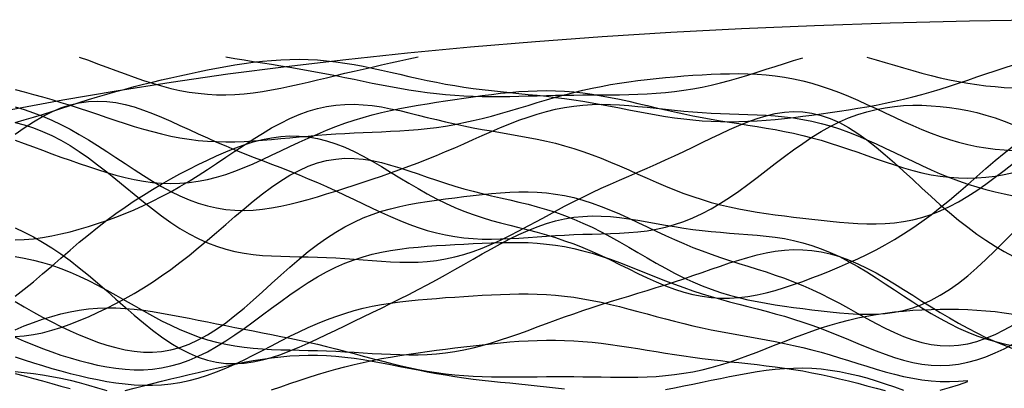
# Model space of a CAD drawing. Extents: x -15.9 to 15.9, y -4.2 to 4.2.
# Tile 7 of 14: x -10.1 to -2.1, y 1.2 to 4.2. Entities that reach past the tile are written whole.
import ezdxf

# ---------------------------------------------------------------- set-up
doc = ezdxf.new("R2010")
doc.units = 0

msp = doc.modelspace()

# ---------------------------------------------------------------- linework, layer by layer
at = {"layer": 'CNC'}
for points in [[(-1.65885, 4.19059), (-2.33943, 4.17883), (-2.98389, 4.16238), (-3.60147, 4.14126), (-4.19718, 4.11549), (-4.77402, 4.08508), (-5.33394, 4.05008), (-5.87822, 4.01051), (-6.40774, 3.9664), (-6.92309, 3.9178), (-7.42467, 3.86475), (-7.91273, 3.8073), (-8.38742, 3.7455), (-8.84882, 3.6794), (-9.29692, 3.60908), (-9.73169, 3.53458), (-10.15305, 3.45597)], [(-10.12208, 3.35239), (-10.04737, 3.37332), (-9.97267, 3.39566), (-9.89797, 3.41902), (-9.82327, 3.44302), (-9.74857, 3.46733), (-9.67387, 3.49162), (-9.59916, 3.51563), (-9.52446, 3.53915), (-9.44976, 3.56202), (-9.37506, 3.58413), (-9.30036, 3.60542), (-9.22566, 3.62589), (-9.15095, 3.64556), (-9.07625, 3.66448), (-9.00155, 3.68271), (-8.92685, 3.70034), (-8.85215, 3.71742), (-8.77745, 3.734), (-8.70274, 3.7501), (-8.62804, 3.7657), (-8.55334, 3.78077), (-8.47864, 3.7952), (-8.40394, 3.80888), (-8.32924, 3.82163), (-8.25453, 3.83328), (-8.17983, 3.84361), (-8.10513, 3.85241), (-8.03043, 3.85946), (-7.95573, 3.86458), (-7.88103, 3.86758), (-7.80632, 3.86834), (-7.73162, 3.86678), (-7.65692, 3.86286), (-7.58222, 3.85662), (-7.50752, 3.84815), (-7.43282, 3.83761), (-7.35811, 3.82521), (-7.28341, 3.81121), (-7.20871, 3.79592), (-7.13401, 3.77966), (-7.05931, 3.76279), (-6.98461, 3.74566), (-6.9099, 3.72859), (-6.8352, 3.71191), (-6.7605, 3.69589), (-6.6858, 3.68074), (-6.6111, 3.66663), (-6.5364, 3.65365), (-6.46169, 3.64185), (-6.38699, 3.63117), (-6.31229, 3.62154), (-6.23759, 3.61279), (-6.16289, 3.60474), (-6.08819, 3.59715), (-6.01348, 3.58978), (-5.93878, 3.58238), (-5.86408, 3.57469), (-5.78938, 3.56651), (-5.71468, 3.55765), (-5.63998, 3.54795), (-5.56527, 3.53736), (-5.49057, 3.52582), (-5.41587, 3.51339), (-5.34117, 3.50015), (-5.26647, 3.48628), (-5.19177, 3.47195), (-5.11706, 3.45743), (-5.04236, 3.44299), (-4.96766, 3.42892), (-4.89296, 3.41551), (-4.81826, 3.40305), (-4.74356, 3.39179), (-4.66885, 3.38198), (-4.59415, 3.37378), (-4.51945, 3.36735), (-4.44475, 3.36275), (-4.37005, 3.36003), (-4.29535, 3.35915), (-4.22064, 3.36004), (-4.14594, 3.36259), (-4.07124, 3.36664), (-3.99654, 3.37203), (-3.92184, 3.37859), (-3.84714, 3.38613), (-3.77243, 3.39449), (-3.69773, 3.40353), (-3.62303, 3.41314), (-3.54833, 3.42324), (-3.47363, 3.43381), (-3.39893, 3.44486), (-3.32422, 3.45643), (-3.24952, 3.46861), (-3.17482, 3.48151), (-3.10012, 3.49527), (-3.02542, 3.51002), (-2.95072, 3.52589), (-2.87601, 3.54299), (-2.80131, 3.56141), (-2.72661, 3.58119), (-2.65191, 3.60233), (-2.57721, 3.62475), (-2.50251, 3.64833), (-2.4278, 3.67289), (-2.3531, 3.69816), (-2.2784, 3.72385), (-2.2037, 3.74959), (-2.129, 3.775), (-2.0543, 3.79966), (-1.97959, 3.82313)], [(-9.59916, 3.88651), (-9.52446, 3.85971), (-9.44976, 3.83219), (-9.37506, 3.80426), (-9.30036, 3.7763), (-9.22566, 3.74871), (-9.15095, 3.72192), (-9.07625, 3.69636), (-9.00155, 3.67247), (-8.92685, 3.65065), (-8.85215, 3.63127), (-8.77745, 3.61464), (-8.70274, 3.60102), (-8.62804, 3.59059), (-8.55334, 3.58346), (-8.47864, 3.57964), (-8.40394, 3.5791), (-8.32924, 3.58168), (-8.25453, 3.58721), (-8.17983, 3.59542), (-8.10513, 3.60601), (-8.03043, 3.61864), (-7.95573, 3.63297), (-7.88103, 3.64863), (-7.80632, 3.66528), (-7.73162, 3.68261), (-7.65692, 3.70033), (-7.58222, 3.71819), (-7.50752, 3.73602), (-7.43282, 3.75368), (-7.35811, 3.77109), (-7.28341, 3.78821), (-7.20871, 3.80507), (-7.13401, 3.8217), (-7.05931, 3.83819), (-6.98461, 3.85463), (-6.9099, 3.87111), (-6.8352, 3.88771)], [(-8.40394, 3.88854), (-8.32924, 3.8758), (-8.25453, 3.86337), (-8.17983, 3.8512), (-8.10513, 3.83918), (-8.03043, 3.82718), (-7.95573, 3.81509), (-7.88103, 3.80278), (-7.80632, 3.79013), (-7.73162, 3.77707), (-7.65692, 3.76353), (-7.58222, 3.7495), (-7.50752, 3.73502), (-7.43282, 3.72015), (-7.35811, 3.70501), (-7.28341, 3.68976), (-7.20871, 3.67458), (-7.13401, 3.65967), (-7.05931, 3.64527), (-6.98461, 3.63159), (-6.9099, 3.61885), (-6.8352, 3.60724), (-6.7605, 3.59691), (-6.6858, 3.58799), (-6.6111, 3.58055), (-6.5364, 3.57463), (-6.46169, 3.57018), (-6.38699, 3.56713), (-6.31229, 3.56537), (-6.23759, 3.56472), (-6.16289, 3.56499), (-6.08819, 3.56598), (-6.01348, 3.56745), (-5.93878, 3.56921), (-5.86408, 3.57105), (-5.78938, 3.5728), (-5.71468, 3.57433), (-5.63998, 3.57557), (-5.56527, 3.57648), (-5.49057, 3.57709), (-5.41587, 3.57749), (-5.34117, 3.57781), (-5.26647, 3.57825), (-5.19177, 3.57902), (-5.11706, 3.58037), (-5.04236, 3.58258), (-4.96766, 3.5859), (-4.89296, 3.59061), (-4.81826, 3.59693), (-4.74356, 3.60506), (-4.66885, 3.61513), (-4.59415, 3.62725), (-4.51945, 3.64142), (-4.44475, 3.6576), (-4.37005, 3.67568), (-4.29535, 3.69548), (-4.22064, 3.71677), (-4.14594, 3.73925), (-4.07124, 3.7626), (-3.99654, 3.78646), (-3.92184, 3.81047), (-3.84714, 3.83424), (-3.77243, 3.85743), (-3.69773, 3.87971)], [(-3.17482, 3.88486), (-3.10012, 3.86359), (-3.02542, 3.84176), (-2.95072, 3.81971), (-2.87601, 3.79778), (-2.80131, 3.77633), (-2.72661, 3.75568), (-2.65191, 3.73614), (-2.57721, 3.71795), (-2.50251, 3.70132), (-2.4278, 3.68641), (-2.3531, 3.67331), (-2.2784, 3.66208), (-2.2037, 3.65269), (-2.129, 3.6451), (-2.0543, 3.63921), (-1.97959, 3.63492)], [(-10.12208, 3.62062), (-10.04737, 3.60162), (-9.97267, 3.58179), (-9.89797, 3.56108), (-9.82327, 3.53946), (-9.74857, 3.51694), (-9.67387, 3.49357), (-9.59916, 3.46946), (-9.52446, 3.44477), (-9.44976, 3.41972), (-9.37506, 3.39455), (-9.30036, 3.36958), (-9.22566, 3.34514), (-9.15095, 3.32156), (-9.07625, 3.29921), (-9.00155, 3.27842), (-8.92685, 3.25952), (-8.85215, 3.24277), (-8.77745, 3.22839), (-8.70274, 3.21655), (-8.62804, 3.20733), (-8.55334, 3.20074), (-8.47864, 3.19672), (-8.40394, 3.19512), (-8.32924, 3.19574), (-8.25453, 3.19831), (-8.17983, 3.20251), (-8.10513, 3.20802), (-8.03043, 3.21446), (-7.95573, 3.22148), (-7.88103, 3.22874), (-7.80632, 3.23594), (-7.73162, 3.24282), (-7.65692, 3.24919), (-7.58222, 3.25492), (-7.50752, 3.25994), (-7.43282, 3.26428), (-7.35811, 3.26804), (-7.28341, 3.27136), (-7.20871, 3.27445), (-7.13401, 3.27758), (-7.05931, 3.28102), (-6.98461, 3.28508), (-6.9099, 3.29006), (-6.8352, 3.29622), (-6.7605, 3.30382), (-6.6858, 3.31305), (-6.6111, 3.32405), (-6.5364, 3.33689), (-6.46169, 3.35158), (-6.38699, 3.36804), (-6.31229, 3.38615), (-6.23759, 3.4057), (-6.16289, 3.42644), (-6.08819, 3.44807), (-6.01348, 3.47029), (-5.93878, 3.49275), (-5.86408, 3.51513), (-5.78938, 3.5371), (-5.71468, 3.55838), (-5.63998, 3.57872), (-5.56527, 3.59792), (-5.49057, 3.61583), (-5.41587, 3.63237), (-5.34117, 3.64751), (-5.26647, 3.66124), (-5.19177, 3.67365), (-5.11706, 3.68481), (-5.04236, 3.69485), (-4.96766, 3.7039), (-4.89296, 3.71207), (-4.81826, 3.71947), (-4.74356, 3.72618), (-4.66885, 3.73224), (-4.59415, 3.73764), (-4.51945, 3.74232), (-4.44475, 3.74619), (-4.37005, 3.74908), (-4.29535, 3.75078), (-4.22064, 3.75106), (-4.14594, 3.74967), (-4.07124, 3.74631), (-3.99654, 3.74073), (-3.92184, 3.73268), (-3.84714, 3.72193), (-3.77243, 3.70833), (-3.69773, 3.69176), (-3.62303, 3.67221), (-3.54833, 3.64971), (-3.47363, 3.6244), (-3.39893, 3.5965), (-3.32422, 3.56631), (-3.24952, 3.5342), (-3.17482, 3.5006), (-3.10012, 3.46602), (-3.02542, 3.43095), (-2.95072, 3.39594), (-2.87601, 3.36153), (-2.80131, 3.32823), (-2.72661, 3.29652), (-2.65191, 3.26682), (-2.57721, 3.2395), (-2.50251, 3.21485), (-2.4278, 3.19308), (-2.3531, 3.17431), (-2.2784, 3.1586), (-2.2037, 3.1459), (-2.129, 3.13612), (-2.0543, 3.12909), (-1.97959, 3.12463)], [(-10.12208, 3.20966), (-10.04737, 3.1816), (-9.97267, 3.15379), (-9.89797, 3.1262), (-9.82327, 3.09883), (-9.74857, 3.07172), (-9.67387, 3.04499), (-9.59916, 3.01878), (-9.52446, 2.99333), (-9.44976, 2.9689), (-9.37506, 2.94584), (-9.30036, 2.92451), (-9.22566, 2.90533), (-9.15095, 2.88871), (-9.07625, 2.87506), (-9.00155, 2.86479), (-8.92685, 2.85824), (-8.85215, 2.8557), (-8.77745, 2.85739), (-8.70274, 2.86343), (-8.62804, 2.87385), (-8.55334, 2.88858), (-8.47864, 2.90743), (-8.40394, 2.93012), (-8.32924, 2.95627), (-8.25453, 2.98542), (-8.17983, 3.01705), (-8.10513, 3.05059), (-8.03043, 3.08544), (-7.95573, 3.12098), (-7.88103, 3.15664), (-7.80632, 3.19185), (-7.73162, 3.22613), (-7.65692, 3.25904), (-7.58222, 3.29023), (-7.50752, 3.31946), (-7.43282, 3.34656), (-7.35811, 3.37146), (-7.28341, 3.39419), (-7.20871, 3.41482), (-7.13401, 3.43354), (-7.05931, 3.45054), (-6.98461, 3.46606), (-6.9099, 3.48037), (-6.8352, 3.4937), (-6.7605, 3.50629), (-6.6858, 3.51832), (-6.6111, 3.52993), (-6.5364, 3.5412), (-6.46169, 3.55216), (-6.38699, 3.56275), (-6.31229, 3.57286), (-6.23759, 3.58234), (-6.16289, 3.59098), (-6.08819, 3.59853), (-6.01348, 3.60476), (-5.93878, 3.60941), (-5.86408, 3.61224), (-5.78938, 3.61305), (-5.71468, 3.6117), (-5.63998, 3.60807), (-5.56527, 3.60216), (-5.49057, 3.59399), (-5.41587, 3.58368), (-5.34117, 3.57142), (-5.26647, 3.55744), (-5.19177, 3.54205), (-5.11706, 3.52556), (-5.04236, 3.50835), (-4.96766, 3.49075), (-4.89296, 3.47311), (-4.81826, 3.45574), (-4.74356, 3.43891), (-4.66885, 3.42281), (-4.59415, 3.40757), (-4.51945, 3.39325), (-4.44475, 3.37982), (-4.37005, 3.36718), (-4.29535, 3.35515), (-4.22064, 3.34351), (-4.14594, 3.33195), (-4.07124, 3.32019), (-3.99654, 3.30787), (-3.92184, 3.2947), (-3.84714, 3.28037), (-3.77243, 3.26464), (-3.69773, 3.24732), (-3.62303, 3.22831), (-3.54833, 3.20758), (-3.47363, 3.18521), (-3.39893, 3.16135), (-3.32422, 3.13627), (-3.24952, 3.11031), (-3.17482, 3.08387), (-3.10012, 3.05743), (-3.02542, 3.03149), (-2.95072, 3.0066), (-2.87601, 2.98326), (-2.80131, 2.962), (-2.72661, 2.94329), (-2.65191, 2.92752), (-2.57721, 2.91504), (-2.50251, 2.90609), (-2.4278, 2.90083), (-2.3531, 2.89933), (-2.2784, 2.90156), (-2.2037, 2.90741), (-2.129, 2.91666), (-2.0543, 2.92908), (-1.97959, 2.94435)], [(-10.12208, 3.25716), (-10.04737, 3.31039), (-9.97267, 3.35924), (-9.89797, 3.40292), (-9.82327, 3.44073), (-9.74857, 3.47213), (-9.67387, 3.4967), (-9.59916, 3.51421), (-9.52446, 3.52459), (-9.44976, 3.52797), (-9.37506, 3.52463), (-9.30036, 3.515), (-9.22566, 3.49966), (-9.15095, 3.47929), (-9.07625, 3.45465), (-9.00155, 3.42653), (-8.92685, 3.39575), (-8.85215, 3.36309), (-8.77745, 3.32928), (-8.70274, 3.29498), (-8.62804, 3.26073), (-8.55334, 3.22696), (-8.47864, 3.19397), (-8.40394, 3.16192), (-8.32924, 3.13085), (-8.25453, 3.1007), (-8.17983, 3.07129), (-8.10513, 3.04237), (-8.03043, 3.01366), (-7.95573, 2.98484), (-7.88103, 2.95561), (-7.80632, 2.92568), (-7.73162, 2.89484), (-7.65692, 2.86296), (-7.58222, 2.82999), (-7.50752, 2.79599), (-7.43282, 2.76113), (-7.35811, 2.72568), (-7.28341, 2.68999), (-7.20871, 2.65449), (-7.13401, 2.61969), (-7.05931, 2.58609), (-6.98461, 2.55423), (-6.9099, 2.52461), (-6.8352, 2.49768), (-6.7605, 2.47382), (-6.6858, 2.45333), (-6.6111, 2.43637), (-6.5364, 2.423), (-6.46169, 2.41318), (-6.38699, 2.4067), (-6.31229, 2.40328), (-6.23759, 2.40254), (-6.16289, 2.40402), (-6.08819, 2.40721), (-6.01348, 2.4116), (-5.93878, 2.41669), (-5.86408, 2.42199), (-5.78938, 2.42712), (-5.71468, 2.43177), (-5.63998, 2.43575), (-5.56527, 2.43899), (-5.49057, 2.44156), (-5.41587, 2.44365), (-5.34117, 2.4456), (-5.26647, 2.44784), (-5.19177, 2.45091), (-5.11706, 2.45539), (-5.04236, 2.46191), (-4.96766, 2.47112), (-4.89296, 2.48361), (-4.81826, 2.49993), (-4.74356, 2.52053), (-4.66885, 2.54574), (-4.59415, 2.57576), (-4.51945, 2.61062), (-4.44475, 2.6502), (-4.37005, 2.69422), (-4.29535, 2.74223), (-4.22064, 2.79367), (-4.14594, 2.84783), (-4.07124, 2.90391), (-3.99654, 2.96105), (-3.92184, 3.01838), (-3.84714, 3.07498), (-3.77243, 3.13002), (-3.69773, 3.18269), (-3.62303, 3.23228), (-3.54833, 3.27821), (-3.47363, 3.31999), (-3.39893, 3.3573), (-3.32422, 3.38991), (-3.24952, 3.41777), (-3.17482, 3.44091), (-3.10012, 3.45948), (-3.02542, 3.47369), (-2.95072, 3.48383), (-2.87601, 3.4902), (-2.80131, 3.49311), (-2.72661, 3.49285), (-2.65191, 3.48965), (-2.57721, 3.4837), (-2.50251, 3.4751), (-2.4278, 3.46387), (-2.3531, 3.44998), (-2.2784, 3.43327), (-2.2037, 3.41357), (-2.129, 3.39063), (-2.0543, 3.36421), (-1.97959, 3.33402)], [(-10.12208, 2.3976), (-10.04737, 2.39981), (-9.97267, 2.406), (-9.89797, 2.41575), (-9.82327, 2.42864), (-9.74857, 2.44427), (-9.67387, 2.4623), (-9.59916, 2.48248), (-9.52446, 2.5046), (-9.44976, 2.52853), (-9.37506, 2.55422), (-9.30036, 2.5817), (-9.22566, 2.61102), (-9.15095, 2.64229), (-9.07625, 2.67563), (-9.00155, 2.71115), (-8.92685, 2.74893), (-8.85215, 2.78902), (-8.77745, 2.83137), (-8.70274, 2.87587), (-8.62804, 2.92232), (-8.55334, 2.97039), (-8.47864, 3.01969), (-8.40394, 3.0697), (-8.32924, 3.11984), (-8.25453, 3.16946), (-8.17983, 3.21786), (-8.10513, 3.26432), (-8.03043, 3.30812), (-7.95573, 3.3486), (-7.88103, 3.38513), (-7.80632, 3.41719), (-7.73162, 3.44434), (-7.65692, 3.46631), (-7.58222, 3.48293), (-7.50752, 3.4942), (-7.43282, 3.50023), (-7.35811, 3.50132), (-7.28341, 3.49784), (-7.20871, 3.49031), (-7.13401, 3.4793), (-7.05931, 3.46546), (-6.98461, 3.44946), (-6.9099, 3.43196), (-6.8352, 3.4136), (-6.7605, 3.39494), (-6.6858, 3.37649), (-6.6111, 3.35863), (-6.5364, 3.34164), (-6.46169, 3.32568), (-6.38699, 3.31077), (-6.31229, 3.29682), (-6.23759, 3.28364), (-6.16289, 3.27095), (-6.08819, 3.25838), (-6.01348, 3.24553), (-5.93878, 3.23199), (-5.86408, 3.21735), (-5.78938, 3.20122), (-5.71468, 3.18328), (-5.63998, 3.16329), (-5.56527, 3.1411), (-5.49057, 3.11666), (-5.41587, 3.09003), (-5.34117, 3.06137), (-5.26647, 3.03096), (-5.19177, 2.99915), (-5.11706, 2.96635), (-5.04236, 2.93303), (-4.96766, 2.8997), (-4.89296, 2.86684), (-4.81826, 2.83493), (-4.74356, 2.80439), (-4.66885, 2.7756), (-4.59415, 2.74882), (-4.51945, 2.72426), (-4.44475, 2.702), (-4.37005, 2.68204), (-4.29535, 2.66429), (-4.22064, 2.64857), (-4.14594, 2.63466), (-4.07124, 2.62227), (-3.99654, 2.61111), (-3.92184, 2.60088), (-3.84714, 2.59132), (-3.77243, 2.5822), (-3.69773, 2.57339), (-3.62303, 2.56481), (-3.54833, 2.55651), (-3.47363, 2.54861), (-3.39893, 2.54138), (-3.32422, 2.53513), (-3.24952, 2.53029), (-3.17482, 2.52735), (-3.10012, 2.52685), (-3.02542, 2.52933), (-2.95072, 2.53533), (-2.87601, 2.54536), (-2.80131, 2.55986), (-2.72661, 2.57917), (-2.65191, 2.60354), (-2.57721, 2.63306), (-2.50251, 2.6677), (-2.4278, 2.70727), (-2.3531, 2.75142), (-2.2784, 2.7997), (-2.2037, 2.85147), (-2.129, 2.90605), (-2.0543, 2.96262), (-1.97959, 3.02033)], [(-10.12208, 3.48023), (-10.04737, 3.45776), (-9.97267, 3.43222), (-9.89797, 3.40343), (-9.82327, 3.37133), (-9.74857, 3.3359), (-9.67387, 3.29728), (-9.59916, 3.25566), (-9.52446, 3.21138), (-9.44976, 3.16488), (-9.37506, 3.11669), (-9.30036, 3.06745), (-9.22566, 3.01783), (-9.15095, 2.9686), (-9.07625, 2.92051), (-9.00155, 2.87431), (-8.92685, 2.83076), (-8.85215, 2.79052), (-8.77745, 2.75419), (-8.70274, 2.72228), (-8.62804, 2.69518), (-8.55334, 2.67316), (-8.47864, 2.65635), (-8.40394, 2.64475), (-8.32924, 2.63826), (-8.25453, 2.63663), (-8.17983, 2.63954), (-8.10513, 2.64658), (-8.03043, 2.65728), (-7.95573, 2.67115), (-7.88103, 2.68767), (-7.80632, 2.70635), (-7.73162, 2.72673), (-7.65692, 2.74839), (-7.58222, 2.77099), (-7.50752, 2.79426), (-7.43282, 2.81801), (-7.35811, 2.84213), (-7.28341, 2.86659), (-7.20871, 2.89141), (-7.13401, 2.91669), (-7.05931, 2.94252), (-6.98461, 2.96905), (-6.9099, 2.99639), (-6.8352, 3.02467), (-6.7605, 3.05395), (-6.6858, 3.08424), (-6.6111, 3.11549), (-6.5364, 3.14757), (-6.46169, 3.18029), (-6.38699, 3.21338), (-6.31229, 3.24648), (-6.23759, 3.27922), (-6.16289, 3.31114), (-6.08819, 3.34179), (-6.01348, 3.37072), (-5.93878, 3.39747), (-5.86408, 3.42165), (-5.78938, 3.44291), (-5.71468, 3.46099), (-5.63998, 3.4757), (-5.56527, 3.48698), (-5.49057, 3.49486), (-5.41587, 3.49946), (-5.34117, 3.50101), (-5.26647, 3.49985), (-5.19177, 3.49635), (-5.11706, 3.49097), (-5.04236, 3.48419), (-4.96766, 3.47649), (-4.89296, 3.46835), (-4.81826, 3.4602), (-4.74356, 3.45243), (-4.66885, 3.44533), (-4.59415, 3.4391), (-4.51945, 3.43385), (-4.44475, 3.42957), (-4.37005, 3.42615), (-4.29535, 3.42338), (-4.22064, 3.42095), (-4.14594, 3.41849), (-4.07124, 3.41557), (-3.99654, 3.41174), (-3.92184, 3.40651), (-3.84714, 3.39945), (-3.77243, 3.39014), (-3.69773, 3.37824), (-3.62303, 3.36347), (-3.54833, 3.34568), (-3.47363, 3.32479), (-3.39893, 3.30086), (-3.32422, 3.27403), (-3.24952, 3.24457), (-3.17482, 3.21283), (-3.10012, 3.17923), (-3.02542, 3.14428), (-2.95072, 3.10848), (-2.87601, 3.07239), (-2.80131, 3.03654), (-2.72661, 3.00144), (-2.65191, 2.96755), (-2.57721, 2.93527), (-2.50251, 2.90492), (-2.4278, 2.87674), (-2.3531, 2.85089), (-2.2784, 2.82744), (-2.2037, 2.80638), (-2.129, 2.78764), (-2.0543, 2.7711), (-1.97959, 2.7566)], [(-10.12208, 3.35417), (-10.04737, 3.33424), (-9.97267, 3.30978), (-9.89797, 3.28059), (-9.82327, 3.24655), (-9.74857, 3.20768), (-9.67387, 3.16412), (-9.59916, 3.11613), (-9.52446, 3.06415), (-9.44976, 3.00872), (-9.37506, 2.95052), (-9.30036, 2.89036), (-9.22566, 2.8291), (-9.15095, 2.76768), (-9.07625, 2.70704), (-9.00155, 2.64812), (-8.92685, 2.5918), (-8.85215, 2.53888), (-8.77745, 2.49006), (-8.70274, 2.44586), (-8.62804, 2.40669), (-8.55334, 2.37276), (-8.47864, 2.34409), (-8.40394, 2.32057), (-8.32924, 2.30189), (-8.25453, 2.28761), (-8.17983, 2.27718), (-8.10513, 2.26996), (-8.03043, 2.26526), (-7.95573, 2.26237), (-7.88103, 2.2606), (-7.80632, 2.25934), (-7.73162, 2.25802), (-7.65692, 2.25622), (-7.58222, 2.25364), (-7.50752, 2.25012), (-7.43282, 2.24567), (-7.35811, 2.24041), (-7.28341, 2.23463), (-7.20871, 2.22872), (-7.13401, 2.22316), (-7.05931, 2.21852), (-6.98461, 2.21539), (-6.9099, 2.21434), (-6.8352, 2.21594), (-6.7605, 2.22068), (-6.6858, 2.22898), (-6.6111, 2.24113), (-6.5364, 2.25729), (-6.46169, 2.2775), (-6.38699, 2.30167), (-6.31229, 2.32956), (-6.23759, 2.36082), (-6.16289, 2.395), (-6.08819, 2.43159), (-6.01348, 2.47001), (-5.93878, 2.50967), (-5.86408, 2.55001), (-5.78938, 2.59047), (-5.71468, 2.63061), (-5.63998, 2.67003), (-5.56527, 2.70846), (-5.49057, 2.74573), (-5.41587, 2.78178), (-5.34117, 2.81667), (-5.26647, 2.85056), (-5.19177, 2.88367), (-5.11706, 2.91629), (-5.04236, 2.94872), (-4.96766, 2.98129), (-4.89296, 3.01427), (-4.81826, 3.04788), (-4.74356, 3.08224), (-4.66885, 3.11739), (-4.59415, 3.1532), (-4.51945, 3.18945), (-4.44475, 3.22574), (-4.37005, 3.26157), (-4.29535, 3.2963), (-4.22064, 3.32918), (-4.14594, 3.35942), (-4.07124, 3.38615), (-3.99654, 3.40852), (-3.92184, 3.42568), (-3.84714, 3.43688), (-3.77243, 3.44143), (-3.69773, 3.4388), (-3.62303, 3.42861), (-3.54833, 3.41066), (-3.47363, 3.38493), (-3.39893, 3.3516), (-3.32422, 3.31104), (-3.24952, 3.2638), (-3.17482, 3.21058), (-3.10012, 3.15223), (-3.02542, 3.08969), (-2.95072, 3.02397), (-2.87601, 2.9561), (-2.80131, 2.88711), (-2.72661, 2.818), (-2.65191, 2.74967), (-2.57721, 2.68295), (-2.50251, 2.61852), (-2.4278, 2.55693), (-2.3531, 2.49861), (-2.2784, 2.4438), (-2.2037, 2.39266), (-2.129, 2.34519), (-2.0543, 2.30132), (-1.97959, 2.26087)], [(-10.12208, 1.93691), (-10.04737, 1.99442), (-9.97267, 2.05533), (-9.89797, 2.11859), (-9.82327, 2.18322), (-9.74857, 2.24829), (-9.67387, 2.31297), (-9.59916, 2.37657), (-9.52446, 2.43852), (-9.44976, 2.4984), (-9.37506, 2.55594), (-9.30036, 2.61099), (-9.22566, 2.66354), (-9.15095, 2.71367), (-9.07625, 2.76151), (-9.00155, 2.80727), (-8.92685, 2.85115), (-8.85215, 2.89335), (-8.77745, 2.934), (-8.70274, 2.97319), (-8.62804, 3.01092), (-8.55334, 3.04708), (-8.47864, 3.08148), (-8.40394, 3.11381), (-8.32924, 3.14368), (-8.25453, 3.17064), (-8.17983, 3.19418), (-8.10513, 3.21377), (-8.03043, 3.22888), (-7.95573, 3.23902), (-7.88103, 3.24377), (-7.80632, 3.24283), (-7.73162, 3.23598), (-7.65692, 3.22317), (-7.58222, 3.20449), (-7.50752, 3.1802), (-7.43282, 3.15071), (-7.35811, 3.11658), (-7.28341, 3.07848), (-7.20871, 3.03721), (-7.13401, 2.99363), (-7.05931, 2.94863), (-6.98461, 2.90312), (-6.9099, 2.85797), (-6.8352, 2.81396), (-6.7605, 2.77181), (-6.6858, 2.73206), (-6.6111, 2.69512), (-6.5364, 2.66125), (-6.46169, 2.63051), (-6.38699, 2.60281), (-6.31229, 2.57787), (-6.23759, 2.55532), (-6.16289, 2.53462), (-6.08819, 2.51518), (-6.01348, 2.49635), (-5.93878, 2.47746), (-5.86408, 2.45789), (-5.78938, 2.43706), (-5.71468, 2.41448), (-5.63998, 2.3898), (-5.56527, 2.36279), (-5.49057, 2.3334), (-5.41587, 2.30173), (-5.34117, 2.26803), (-5.26647, 2.23272), (-5.19177, 2.19634), (-5.11706, 2.15952), (-5.04236, 2.12299), (-4.96766, 2.08753), (-4.89296, 2.05388), (-4.81826, 2.02282), (-4.74356, 1.99502), (-4.66885, 1.97108), (-4.59415, 1.95149), (-4.51945, 1.9366), (-4.44475, 1.92662), (-4.37005, 1.92164), (-4.29535, 1.92157), (-4.22064, 1.92622), (-4.14594, 1.93529), (-4.07124, 1.94838), (-3.99654, 1.96503), (-3.92184, 1.98478), (-3.84714, 2.00713), (-3.77243, 2.03166), (-3.69773, 2.05795), (-3.62303, 2.08572), (-3.54833, 2.11474), (-3.47363, 2.14491), (-3.39893, 2.17622), (-3.32422, 2.20878), (-3.24952, 2.24278), (-3.17482, 2.27849), (-3.10012, 2.31621), (-3.02542, 2.35628), (-2.95072, 2.39902), (-2.87601, 2.44469), (-2.80131, 2.49349), (-2.72661, 2.54552), (-2.65191, 2.60074), (-2.57721, 2.65897), (-2.50251, 2.71988), (-2.4278, 2.78295), (-2.3531, 2.84755), (-2.2784, 2.91287), (-2.2037, 2.97799), (-2.129, 3.0419), (-2.0543, 3.10354), (-1.97959, 3.1618)], [(-10.12208, 1.60756), (-10.04737, 1.61337), (-9.97267, 1.62441), (-9.89797, 1.64009), (-9.82327, 1.65984), (-9.74857, 1.68312), (-9.67387, 1.70947), (-9.59916, 1.73851), (-9.52446, 1.76995), (-9.44976, 1.80361), (-9.37506, 1.83941), (-9.30036, 1.87735), (-9.22566, 1.91749), (-9.15095, 1.95996), (-9.07625, 2.0049), (-9.00155, 2.05245), (-8.92685, 2.10271), (-8.85215, 2.15573), (-8.77745, 2.21146), (-8.70274, 2.26975), (-8.62804, 2.33034), (-8.55334, 2.39281), (-8.47864, 2.45666), (-8.40394, 2.52122), (-8.32924, 2.58574), (-8.25453, 2.64939), (-8.17983, 2.71127), (-8.10513, 2.77045), (-8.03043, 2.82603), (-7.95573, 2.87714), (-7.88103, 2.923), (-7.80632, 2.96292), (-7.73162, 2.99639), (-7.65692, 3.02304), (-7.58222, 3.04267), (-7.50752, 3.05531), (-7.43282, 3.06113), (-7.35811, 3.0605), (-7.28341, 3.05397), (-7.20871, 3.04219), (-7.13401, 3.02595), (-7.05931, 3.00608), (-6.98461, 2.98348), (-6.9099, 2.95902), (-6.8352, 2.93353), (-6.7605, 2.90777), (-6.6858, 2.88237), (-6.6111, 2.85787), (-6.5364, 2.8346), (-6.46169, 2.81277), (-6.38699, 2.79242), (-6.31229, 2.77342), (-6.23759, 2.75551), (-6.16289, 2.73831), (-6.08819, 2.72135), (-6.01348, 2.70411), (-5.93878, 2.68601), (-5.86408, 2.66652), (-5.78938, 2.64514), (-5.71468, 2.62143), (-5.63998, 2.59509), (-5.56527, 2.56589), (-5.49057, 2.53379), (-5.41587, 2.49885), (-5.34117, 2.4613), (-5.26647, 2.42147), (-5.19177, 2.37983), (-5.11706, 2.33693), (-5.04236, 2.2934), (-4.96766, 2.24987), (-4.89296, 2.20701), (-4.81826, 2.16544), (-4.74356, 2.12572), (-4.66885, 2.08833), (-4.59415, 2.05365), (-4.51945, 2.02194), (-4.44475, 1.99333), (-4.37005, 1.96781), (-4.29535, 1.94529), (-4.22064, 1.92552), (-4.14594, 1.90823), (-4.07124, 1.89304), (-3.99654, 1.87958), (-3.92184, 1.86745), (-3.84714, 1.85632), (-3.77243, 1.84588), (-3.69773, 1.83596), (-3.62303, 1.82646), (-3.54833, 1.81742), (-3.47363, 1.80901), (-3.39893, 1.80154), (-3.32422, 1.79545), (-3.24952, 1.79125), (-3.17482, 1.78959), (-3.10012, 1.79113), (-3.02542, 1.79658), (-2.95072, 1.80662), (-2.87601, 1.8219), (-2.80131, 1.84297), (-2.72661, 1.87027), (-2.65191, 1.90407), (-2.57721, 1.9445), (-2.50251, 1.99148), (-2.4278, 2.04475), (-2.3531, 2.10385), (-2.2784, 2.16814), (-2.2037, 2.23681), (-2.129, 2.30891), (-2.0543, 2.38339), (-1.97959, 2.45912)], [(-10.12208, 1.89517), (-10.04737, 1.85061), (-9.97267, 1.80801), (-9.89797, 1.76729), (-9.82327, 1.72837), (-9.74857, 1.69126), (-9.67387, 1.65605), (-9.59916, 1.6229), (-9.52446, 1.59211), (-9.44976, 1.56403), (-9.37506, 1.53912), (-9.30036, 1.51791), (-9.22566, 1.50096), (-9.15095, 1.48888), (-9.07625, 1.48225), (-9.00155, 1.4816), (-8.92685, 1.48741), (-8.85215, 1.50004), (-8.77745, 1.51973), (-8.70274, 1.54656), (-8.62804, 1.58044), (-8.55334, 1.62113), (-8.47864, 1.66817), (-8.40394, 1.72096), (-8.32924, 1.77873), (-8.25453, 1.8406), (-8.17983, 1.90557), (-8.10513, 1.97256), (-8.03043, 2.04047), (-7.95573, 2.10821), (-7.88103, 2.17474), (-7.80632, 2.23906), (-7.73162, 2.30034), (-7.65692, 2.35784), (-7.58222, 2.41101), (-7.50752, 2.45945), (-7.43282, 2.50297), (-7.35811, 2.54152), (-7.28341, 2.57523), (-7.20871, 2.60438), (-7.13401, 2.62935), (-7.05931, 2.65063), (-6.98461, 2.66876), (-6.9099, 2.6843), (-6.8352, 2.6978), (-6.7605, 2.70976), (-6.6858, 2.72063), (-6.6111, 2.73073), (-6.5364, 2.74031), (-6.46169, 2.74947), (-6.38699, 2.75819), (-6.31229, 2.76634), (-6.23759, 2.77368), (-6.16289, 2.77987), (-6.08819, 2.78453), (-6.01348, 2.78722), (-5.93878, 2.78751), (-5.86408, 2.78498), (-5.78938, 2.77926), (-5.71468, 2.77007), (-5.63998, 2.75722), (-5.56527, 2.74063), (-5.49057, 2.72035), (-5.41587, 2.69656), (-5.34117, 2.66956), (-5.26647, 2.63973), (-5.19177, 2.60759), (-5.11706, 2.57369), (-5.04236, 2.53863), (-4.96766, 2.50304), (-4.89296, 2.46749), (-4.81826, 2.43253), (-4.74356, 2.39862), (-4.66885, 2.36612), (-4.59415, 2.33528), (-4.51945, 2.30619), (-4.44475, 2.27883), (-4.37005, 2.25305), (-4.29535, 2.22856), (-4.22064, 2.20499), (-4.14594, 2.18187), (-4.07124, 2.15868), (-3.99654, 2.13491), (-3.92184, 2.11003), (-3.84714, 2.08359), (-3.77243, 2.05519), (-3.69773, 2.02458), (-3.62303, 1.99162), (-3.54833, 1.95631), (-3.47363, 1.91884), (-3.39893, 1.87956), (-3.32422, 1.83895), (-3.24952, 1.79765), (-3.17482, 1.75643), (-3.10012, 1.71615), (-3.02542, 1.67771), (-2.95072, 1.64205), (-2.87601, 1.61011), (-2.80131, 1.58276), (-2.72661, 1.56079), (-2.65191, 1.54486), (-2.57721, 1.53552), (-2.50251, 1.53312), (-2.4278, 1.53785), (-2.3531, 1.54973), (-2.2784, 1.56859), (-2.2037, 1.5941), (-2.129, 1.62579), (-2.0543, 1.66304), (-1.97959, 1.70518)], [(-10.12208, 2.49464), (-10.04737, 2.4599), (-9.97267, 2.42136), (-9.89797, 2.37885), (-9.82327, 2.33229), (-9.74857, 2.28173), (-9.67387, 2.22734), (-9.59916, 2.16944), (-9.52446, 2.10849), (-9.44976, 2.04511), (-9.37506, 1.98002), (-9.30036, 1.91409), (-9.22566, 1.84824), (-9.15095, 1.78348), (-9.07625, 1.72083), (-9.00155, 1.6613), (-8.92685, 1.60585), (-8.85215, 1.55539), (-8.77745, 1.51067), (-8.70274, 1.47236), (-8.62804, 1.44092), (-8.55334, 1.41667), (-8.47864, 1.39975), (-8.40394, 1.3901), (-8.32924, 1.38751), (-8.25453, 1.3916), (-8.17983, 1.40187), (-8.10513, 1.4177), (-8.03043, 1.43842), (-7.95573, 1.46328), (-7.88103, 1.49153), (-7.80632, 1.52247), (-7.73162, 1.55541), (-7.65692, 1.58975), (-7.58222, 1.625), (-7.50752, 1.66075), (-7.43282, 1.69673), (-7.35811, 1.73277), (-7.28341, 1.7688), (-7.20871, 1.80486), (-7.13401, 1.84105), (-7.05931, 1.87754), (-6.98461, 1.91451), (-6.9099, 1.95215), (-6.8352, 1.99062), (-6.7605, 2.03004), (-6.6858, 2.07044), (-6.6111, 2.11179), (-6.5364, 2.15394), (-6.46169, 2.19666), (-6.38699, 2.23959), (-6.31229, 2.28232), (-6.23759, 2.32434), (-6.16289, 2.36508), (-6.08819, 2.40396), (-6.01348, 2.44038), (-5.93878, 2.47377), (-5.86408, 2.5036), (-5.78938, 2.52944), (-5.71468, 2.55095), (-5.63998, 2.5679), (-5.56527, 2.58022), (-5.49057, 2.58795), (-5.41587, 2.59129), (-5.34117, 2.59056), (-5.26647, 2.5862), (-5.19177, 2.57876), (-5.11706, 2.56883), (-5.04236, 2.55708), (-4.96766, 2.54415), (-4.89296, 2.5307), (-4.81826, 2.5173), (-4.74356, 2.50446), (-4.66885, 2.49257), (-4.59415, 2.48191), (-4.51945, 2.4726), (-4.44475, 2.46463), (-4.37005, 2.45784), (-4.29535, 2.45192), (-4.22064, 2.44647), (-4.14594, 2.44096), (-4.07124, 2.43481), (-3.99654, 2.42741), (-3.92184, 2.4181), (-3.84714, 2.40629), (-3.77243, 2.39143), (-3.69773, 2.37306), (-3.62303, 2.35083), (-3.54833, 2.32453), (-3.47363, 2.29409), (-3.39893, 2.2596), (-3.32422, 2.22128), (-3.24952, 2.17953), (-3.17482, 2.13484), (-3.10012, 2.08783), (-3.02542, 2.03918), (-2.95072, 1.98966), (-2.87601, 1.94001), (-2.80131, 1.891), (-2.72661, 1.84335), (-2.65191, 1.79769), (-2.57721, 1.7546), (-2.50251, 1.71452), (-2.4278, 1.6778), (-2.3531, 1.64465), (-2.2784, 1.61518), (-2.2037, 1.58937), (-2.129, 1.56712), (-2.0543, 1.54827), (-1.97959, 1.53257)], [(-10.12208, 1.6046), (-10.04737, 1.57136), (-9.97267, 1.54018), (-9.89797, 1.51093), (-9.82327, 1.48356), (-9.74857, 1.45801), (-9.67387, 1.43432), (-9.59916, 1.41259), (-9.52446, 1.39299), (-9.44976, 1.37579), (-9.37506, 1.36129), (-9.30036, 1.34987), (-9.22566, 1.34194), (-9.15095, 1.33793), (-9.07625, 1.33827), (-9.00155, 1.34334), (-8.92685, 1.35347), (-8.85215, 1.36891), (-8.77745, 1.38981), (-8.70274, 1.4162), (-8.62804, 1.44797), (-8.55334, 1.48487), (-8.47864, 1.52653), (-8.40394, 1.57242), (-8.32924, 1.62191), (-8.25453, 1.67426), (-8.17983, 1.72865), (-8.10513, 1.78422), (-8.03043, 1.84006), (-7.95573, 1.89531), (-7.88103, 1.94911), (-7.80632, 2.00069), (-7.73162, 2.04938), (-7.65692, 2.09462), (-7.58222, 2.13597), (-7.50752, 2.17316), (-7.43282, 2.20604), (-7.35811, 2.23463), (-7.28341, 2.25905), (-7.20871, 2.27956), (-7.13401, 2.29653), (-7.05931, 2.31037), (-6.98461, 2.32156), (-6.9099, 2.33059), (-6.8352, 2.33793), (-6.7605, 2.34403), (-6.6858, 2.34927), (-6.6111, 2.35395), (-6.5364, 2.35828), (-6.46169, 2.36236), (-6.38699, 2.36621), (-6.31229, 2.36973), (-6.23759, 2.37272), (-6.16289, 2.37494), (-6.08819, 2.37607), (-6.01348, 2.37575), (-5.93878, 2.37363), (-5.86408, 2.36938), (-5.78938, 2.36269), (-5.71468, 2.35332), (-5.63998, 2.3411), (-5.56527, 2.32598), (-5.49057, 2.30797), (-5.41587, 2.2872), (-5.34117, 2.26391), (-5.26647, 2.23841), (-5.19177, 2.21109), (-5.11706, 2.1824), (-5.04236, 2.15283), (-4.96766, 2.12285), (-4.89296, 2.09296), (-4.81826, 2.06357), (-4.74356, 2.03508), (-4.66885, 2.00777), (-4.59415, 1.98184), (-4.51945, 1.95739), (-4.44475, 1.93441), (-4.37005, 1.91278), (-4.29535, 1.89229), (-4.22064, 1.87264), (-4.14594, 1.85347), (-4.07124, 1.83439), (-3.99654, 1.81499), (-3.92184, 1.79487), (-3.84714, 1.77367), (-3.77243, 1.7511), (-3.69773, 1.72696), (-3.62303, 1.70116), (-3.54833, 1.67372), (-3.47363, 1.64481), (-3.39893, 1.6147), (-3.32422, 1.5838), (-3.24952, 1.55264), (-3.17482, 1.52184), (-3.10012, 1.49209), (-3.02542, 1.46412), (-2.95072, 1.43868), (-2.87601, 1.41651), (-2.80131, 1.3983), (-2.72661, 1.38466), (-2.65191, 1.37613), (-2.57721, 1.37309), (-2.50251, 1.37581), (-2.4278, 1.38441), (-2.3531, 1.39885), (-2.2784, 1.41897), (-2.2037, 1.44444), (-2.129, 1.47485), (-2.0543, 1.50966), (-1.97959, 1.54826)], [(-10.12208, 2.26105), (-10.04737, 2.24828), (-9.97267, 2.23229), (-9.89797, 2.21291), (-9.82327, 2.19008), (-9.74857, 2.1638), (-9.67387, 2.13416), (-9.59916, 2.10135), (-9.52446, 2.06565), (-9.44976, 2.02746), (-9.37506, 1.98725), (-9.30036, 1.94558), (-9.22566, 1.90304), (-9.15095, 1.86031), (-9.07625, 1.81802), (-9.00155, 1.77685), (-8.92685, 1.73742), (-8.85215, 1.70028), (-8.77745, 1.66591), (-8.70274, 1.63472), (-8.62804, 1.60696), (-8.55334, 1.5828), (-8.47864, 1.56227), (-8.40394, 1.54529), (-8.32924, 1.53164), (-8.25453, 1.52105), (-8.17983, 1.51312), (-8.10513, 1.50743), (-8.03043, 1.50348), (-7.95573, 1.50081), (-7.88103, 1.49893), (-7.80632, 1.4974), (-7.73162, 1.49586), (-7.65692, 1.494), (-7.58222, 1.49162), (-7.50752, 1.48861), (-7.43282, 1.48496), (-7.35811, 1.48078), (-7.28341, 1.47624), (-7.20871, 1.47163), (-7.13401, 1.46728), (-7.05931, 1.46358), (-6.98461, 1.46093), (-6.9099, 1.45973), (-6.8352, 1.46038), (-6.7605, 1.46321), (-6.6858, 1.46851), (-6.6111, 1.47648), (-6.5364, 1.48723), (-6.46169, 1.5008), (-6.38699, 1.51712), (-6.31229, 1.53601), (-6.23759, 1.55724), (-6.16289, 1.58051), (-6.08819, 1.60545), (-6.01348, 1.63167), (-5.93878, 1.65876), (-5.86408, 1.68634), (-5.78938, 1.71403), (-5.71468, 1.74151), (-5.63998, 1.76853), (-5.56527, 1.7949), (-5.49057, 1.8205), (-5.41587, 1.84531), (-5.34117, 1.86936), (-5.26647, 1.89278), (-5.19177, 1.91572), (-5.11706, 1.93839), (-5.04236, 1.96101), (-4.96766, 1.98381), (-4.89296, 2.00697), (-4.81826, 2.03065), (-4.74356, 2.05495), (-4.66885, 2.07987), (-4.59415, 2.10536), (-4.51945, 2.13122), (-4.44475, 2.15721), (-4.37005, 2.18295), (-4.29535, 2.20801), (-4.22064, 2.23186), (-4.14594, 2.25394), (-4.07124, 2.27364), (-3.99654, 2.29036), (-3.92184, 2.30351), (-3.84714, 2.31255), (-3.77243, 2.317), (-3.69773, 2.31647), (-3.62303, 2.31068), (-3.54833, 2.2995), (-3.47363, 2.28288), (-3.39893, 2.26096), (-3.32422, 2.23396), (-3.24952, 2.20226), (-3.17482, 2.16635), (-3.10012, 2.12679), (-3.02542, 2.08422), (-2.95072, 2.03935), (-2.87601, 1.99288), (-2.80131, 1.94551), (-2.72661, 1.89794), (-2.65191, 1.8508), (-2.57721, 1.80463), (-2.50251, 1.75993), (-2.4278, 1.71708), (-2.3531, 1.67635), (-2.2784, 1.63795), (-2.2037, 1.60196), (-2.129, 1.5684), (-2.0543, 1.53722), (-1.97959, 1.50833)], [(-10.12208, 1.4438), (-10.04737, 1.41853), (-9.97267, 1.39441), (-9.89797, 1.37139), (-9.82327, 1.34942), (-9.74857, 1.32851), (-9.67387, 1.30871), (-9.59916, 1.2901), (-9.52446, 1.27285), (-9.44976, 1.25717), (-9.37506, 1.2433), (-9.30036, 1.23155), (-9.22566, 1.22224), (-9.15095, 1.21571), (-9.07625, 1.21228), (-9.00155, 1.21226), (-8.92685, 1.21592), (-8.85215, 1.22346), (-8.77745, 1.23501), (-8.70274, 1.25062), (-8.62804, 1.27024), (-8.55334, 1.29372), (-8.47864, 1.3208), (-8.40394, 1.35113), (-8.32924, 1.38429), (-8.25453, 1.41975), (-8.17983, 1.45695), (-8.10513, 1.49528), (-8.03043, 1.53411), (-7.95573, 1.57281), (-7.88103, 1.61078), (-7.80632, 1.64748), (-7.73162, 1.6824), (-7.65692, 1.71515), (-7.58222, 1.7454), (-7.50752, 1.77293), (-7.43282, 1.79763), (-7.35811, 1.81947), (-7.28341, 1.83854), (-7.20871, 1.85499), (-7.13401, 1.86905), (-7.05931, 1.88099), (-6.98461, 1.89112), (-6.9099, 1.89977), (-6.8352, 1.90725), (-6.7605, 1.91386), (-6.6858, 1.91984), (-6.6111, 1.92539), (-6.5364, 1.93064), (-6.46169, 1.93566), (-6.38699, 1.94043), (-6.31229, 1.94489), (-6.23759, 1.94889), (-6.16289, 1.95225), (-6.08819, 1.95474), (-6.01348, 1.95611), (-5.93878, 1.95613), (-5.86408, 1.95454), (-5.78938, 1.95114), (-5.71468, 1.94577), (-5.63998, 1.93832), (-5.56527, 1.92875), (-5.49057, 1.91707), (-5.41587, 1.9034), (-5.34117, 1.88789), (-5.26647, 1.87078), (-5.19177, 1.85236), (-5.11706, 1.83293), (-5.04236, 1.81285), (-4.96766, 1.79246), (-4.89296, 1.7721), (-4.81826, 1.75208), (-4.74356, 1.73266), (-4.66885, 1.71405), (-4.59415, 1.69638), (-4.51945, 1.67972), (-4.44475, 1.66406), (-4.37005, 1.64929), (-4.29535, 1.63527), (-4.22064, 1.62178), (-4.14594, 1.60855), (-4.07124, 1.59529), (-3.99654, 1.58171), (-3.92184, 1.5675), (-3.84714, 1.55242), (-3.77243, 1.53623), (-3.69773, 1.51879), (-3.62303, 1.50003), (-3.54833, 1.47994), (-3.47363, 1.45864), (-3.39893, 1.43631), (-3.32422, 1.41325), (-3.24952, 1.38982), (-3.17482, 1.36645), (-3.10012, 1.34363), (-3.02542, 1.32188), (-2.95072, 1.30174), (-2.87601, 1.28373), (-2.80131, 1.26836), (-2.72661, 1.25607), (-2.65191, 1.24725), (-2.57721, 1.24219), (-2.50251, 1.24111), (-2.4278, 1.24411), (-2.3531, 1.25119)], [(-10.12208, 1.6641), (-10.04737, 1.69475), (-9.97267, 1.72344), (-9.89797, 1.74972), (-9.82327, 1.77319), (-9.74857, 1.79353), (-9.67387, 1.81049), (-9.59916, 1.8239), (-9.52446, 1.8337), (-9.44976, 1.83989), (-9.37506, 1.84259), (-9.30036, 1.84199), (-9.22566, 1.83835), (-9.15095, 1.83199), (-9.07625, 1.82325), (-9.00155, 1.81254), (-8.92685, 1.80024), (-8.85215, 1.78674), (-8.77745, 1.7724), (-8.70274, 1.75753), (-8.62804, 1.74242), (-8.55334, 1.72726), (-8.47864, 1.71221), (-8.40394, 1.69736), (-8.32924, 1.68271), (-8.25453, 1.66825), (-8.17983, 1.65389), (-8.10513, 1.63951), (-8.03043, 1.62498), (-7.95573, 1.61013), (-7.88103, 1.59484), (-7.80632, 1.57897), (-7.73162, 1.56243), (-7.65692, 1.54517), (-7.58222, 1.52719), (-7.50752, 1.50854), (-7.43282, 1.48932), (-7.35811, 1.46969), (-7.28341, 1.44986), (-7.20871, 1.43007), (-7.13401, 1.41058), (-7.05931, 1.39168), (-6.98461, 1.37366), (-6.9099, 1.35678), (-6.8352, 1.34129), (-6.7605, 1.32739), (-6.6858, 1.31524), (-6.6111, 1.30492), (-6.5364, 1.29646), (-6.46169, 1.28984), (-6.38699, 1.28495), (-6.31229, 1.28163), (-6.23759, 1.27968), (-6.16289, 1.27886), (-6.08819, 1.27889), (-6.01348, 1.2795), (-5.93878, 1.28042), (-5.86408, 1.28139), (-5.78938, 1.28221), (-5.71468, 1.2827), (-5.63998, 1.28277), (-5.56527, 1.28238), (-5.49057, 1.28156), (-5.41587, 1.28043), (-5.34117, 1.27914), (-5.26647, 1.27793), (-5.19177, 1.2771), (-5.11706, 1.27695), (-5.04236, 1.27783), (-4.96766, 1.28009), (-4.89296, 1.28405), (-4.81826, 1.29002), (-4.74356, 1.29826), (-4.66885, 1.30896), (-4.59415, 1.32224), (-4.51945, 1.33816), (-4.44475, 1.35667), (-4.37005, 1.37765), (-4.29535, 1.40091), (-4.22064, 1.42617), (-4.14594, 1.45308), (-4.07124, 1.48127), (-3.99654, 1.51031), (-3.92184, 1.53975), (-3.84714, 1.56915), (-3.77243, 1.59808), (-3.69773, 1.62614), (-3.62303, 1.65296), (-3.54833, 1.67825), (-3.47363, 1.70176), (-3.39893, 1.7233), (-3.32422, 1.74276), (-3.24952, 1.7601), (-3.17482, 1.77532), (-3.10012, 1.78847), (-3.02542, 1.79964), (-2.95072, 1.80895), (-2.87601, 1.81654), (-2.80131, 1.82251), (-2.72661, 1.82699), (-2.65191, 1.83006), (-2.57721, 1.83178), (-2.50251, 1.83215), (-2.4278, 1.83115), (-2.3531, 1.82871), (-2.2784, 1.82471), (-2.2037, 1.81901), (-2.129, 1.81145), (-2.0543, 1.80184), (-1.97959, 1.79003)], [(-8.03043, 1.17485), (-7.95573, 1.19985), (-7.88103, 1.22509), (-7.80632, 1.25018), (-7.73162, 1.27476), (-7.65692, 1.29851), (-7.58222, 1.32118), (-7.50752, 1.34257), (-7.43282, 1.36257), (-7.35811, 1.38112), (-7.28341, 1.39821), (-7.20871, 1.41391), (-7.13401, 1.42832), (-7.05931, 1.44158), (-6.98461, 1.45385), (-6.9099, 1.46531), (-6.8352, 1.47613), (-6.7605, 1.48645), (-6.6858, 1.49639), (-6.6111, 1.50606), (-6.5364, 1.51549), (-6.46169, 1.5247), (-6.38699, 1.53362), (-6.31229, 1.54219), (-6.23759, 1.55027), (-6.16289, 1.5577), (-6.08819, 1.56431), (-6.01348, 1.56992), (-5.93878, 1.57433), (-5.86408, 1.57738), (-5.78938, 1.57892), (-5.71468, 1.57883), (-5.63998, 1.57705), (-5.56527, 1.57355), (-5.49057, 1.56838), (-5.41587, 1.56162), (-5.34117, 1.55339), (-5.26647, 1.54389), (-5.19177, 1.53333), (-5.11706, 1.52196), (-5.04236, 1.51003), (-4.96766, 1.4978), (-4.89296, 1.48553), (-4.81826, 1.47344), (-4.74356, 1.46173), (-4.66885, 1.45054), (-4.59415, 1.43997), (-4.51945, 1.43006), (-4.44475, 1.42078), (-4.37005, 1.41206), (-4.29535, 1.40378), (-4.22064, 1.39575), (-4.14594, 1.38776), (-4.07124, 1.37959), (-3.99654, 1.37098), (-3.92184, 1.36171), (-3.84714, 1.35155), (-3.77243, 1.34032), (-3.69773, 1.32787), (-3.62303, 1.31412), (-3.54833, 1.29904), (-3.47363, 1.28268), (-3.39893, 1.26515), (-3.32422, 1.24664), (-3.24952, 1.22737), (-3.17482, 1.20765), (-3.10012, 1.18782), (-3.02542, 1.16824)], [(-9.22566, 1.16914), (-9.15095, 1.18837), (-9.07625, 1.2073), (-9.00155, 1.22598), (-8.92685, 1.24445), (-8.85215, 1.26276), (-8.77745, 1.28093), (-8.70274, 1.29893), (-8.62804, 1.31674), (-8.55334, 1.33426), (-8.47864, 1.35138), (-8.40394, 1.36794), (-8.32924, 1.38375), (-8.25453, 1.39859), (-8.17983, 1.41224), (-8.10513, 1.42445), (-8.03043, 1.43499), (-7.95573, 1.44364), (-7.88103, 1.4502), (-7.80632, 1.45453), (-7.73162, 1.45652), (-7.65692, 1.45611), (-7.58222, 1.45334), (-7.50752, 1.44825), (-7.43282, 1.441), (-7.35811, 1.43178), (-7.28341, 1.42082), (-7.20871, 1.40841), (-7.13401, 1.39487), (-7.05931, 1.38054), (-6.98461, 1.36574), (-6.9099, 1.3508), (-6.8352, 1.33604), (-6.7605, 1.32172), (-6.6858, 1.30806), (-6.6111, 1.29523), (-6.5364, 1.28333), (-6.46169, 1.27242), (-6.38699, 1.26246), (-6.31229, 1.25339), (-6.23759, 1.24508), (-6.16289, 1.23734), (-6.08819, 1.22998), (-6.01348, 1.22276), (-5.93878, 1.21546), (-5.86408, 1.20785), (-5.78938, 1.19972), (-5.71468, 1.1909), (-5.63998, 1.18125)], [(-10.12208, 1.32248), (-10.04737, 1.31579), (-9.97267, 1.30718), (-9.89797, 1.29654), (-9.82327, 1.28384), (-9.74857, 1.26906), (-9.67387, 1.25225), (-9.59916, 1.23354), (-9.52446, 1.21307), (-9.44976, 1.19109), (-9.37506, 1.16786)], [(-10.12208, 1.30858), (-10.04737, 1.28789), (-9.97267, 1.26719), (-9.89797, 1.24646), (-9.82327, 1.2257), (-9.74857, 1.20497), (-9.67387, 1.18433)], [(-4.81826, 1.17662), (-4.74356, 1.19103), (-4.66885, 1.20586), (-4.59415, 1.22107), (-4.51945, 1.23657), (-4.44475, 1.2522), (-4.37005, 1.26774), (-4.29535, 1.28294), (-4.22064, 1.29748), (-4.14594, 1.31104), (-4.07124, 1.32327), (-3.99654, 1.33379), (-3.92184, 1.34227), (-3.84714, 1.34837), (-3.77243, 1.35183), (-3.69773, 1.3524), (-3.62303, 1.34991), (-3.54833, 1.34428), (-3.47363, 1.33548), (-3.39893, 1.32356), (-3.32422, 1.30867), (-3.24952, 1.291), (-3.17482, 1.27083), (-3.10012, 1.24849), (-3.02542, 1.22435), (-2.95072, 1.19879), (-2.87601, 1.17224)], [(-2.57721, 1.17038), (-2.50251, 1.19262), (-2.4278, 1.2162), (-2.3531, 1.24088)]]:
    msp.add_lwpolyline(points, dxfattribs=at)

doc.saveas('drawing.dxf')
